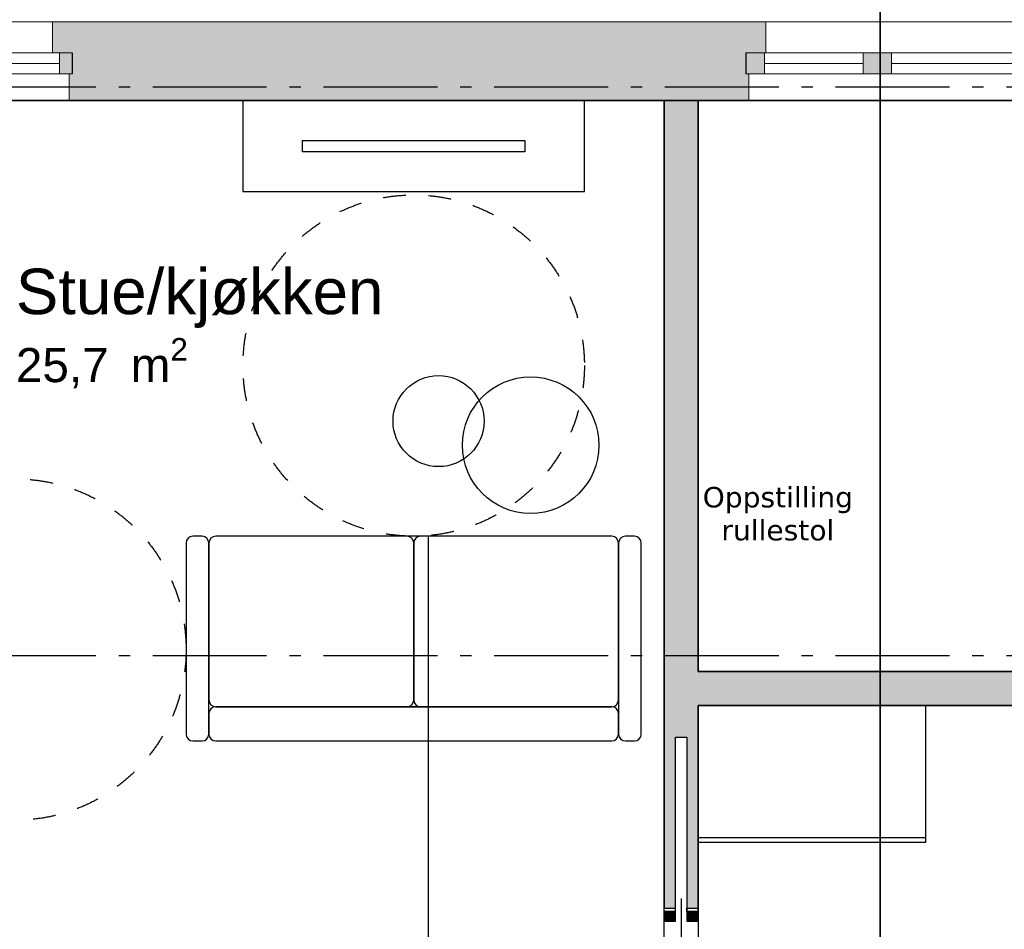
# Model space of a CAD drawing. Header units: millimetres. Extents: x 159314 to 204670, y 149478 to 189280.
# Tile 15 of 43: x 177368 to 181694, y 177091 to 181089. Entities that reach past the tile are written whole.
import ezdxf
from ezdxf.enums import TextEntityAlignment as Align

# ---------------------------------------------------------------- set-up
doc = ezdxf.new("R2010")
doc.units = ezdxf.units.MM
doc.header["$LTSCALE"] = 0.5
doc.header["$MEASUREMENT"] = 0
for name, pattern in [('Akselinje', [1500, 1000, -200, 100, -200]), ('PLINE', [0]), ('Stipling', [400, 200, -200])]:
    doc.linetypes.add(name, pattern=pattern)
for name, color, linetype in [('0(Nye konstruksjoner)', 7, 'Continuous'), ('23-- Yttervegger (Skravur)(Nye konstruksjoner)', 7, 'Continuous'), ('23-- Yttervegger(Nye konstruksjoner)', 7, 'Continuous'), ('24-- Innervegger (Skravur)(Nye konstruksjoner)', 7, 'Continuous'), ('24-- Innervegger(Nye konstruksjoner)', 7, 'Continuous'), ('244- Vinduer_ dører_ foldevegger(Nye konstruksjoner)', 7, 'Continuous'), ('26-- Yttertak(Nye konstruksjoner)', 7, 'Continuous'), ('27-- Fast inventar(Nye konstruksjoner)', 7, 'Continuous'), ('68-- Inventar (løst)(Nye konstruksjoner)', 7, 'Continuous'), ('822- Modullinjer(Nye konstruksjoner)', 7, 'Continuous'), ('862- M___Nettoareal(Nye konstruksjoner)', 7, 'Continuous'), ('862- M___Nettoareal(Polylinje)(Nye konstruksjoner)', 7, 'Continuous'), ('862- M___Nettoareal(Tekst)(Nye konstruksjoner)', 7, 'Continuous'), ('878- Annen overflate_visuell informasjon_snusirkler(Nye konstruksjoner)', 7, 'Continuous')]:
    doc.layers.add(name, color=color, linetype=linetype)
for name, color, linetype, lineweight in [('234- Vinduer_ dører_ porter(Nye konstruksjoner)', 7, 'Continuous', 0), ('235- Utvendig kledning og overflate(Nye konstruksjoner)', 7, 'Continuous', 0), ('236- Innvendig kledning og overflate(Nye konstruksjoner)', 7, 'Continuous', 0)]:
    doc.layers.add(name, color=color, linetype=linetype, lineweight=lineweight)
doc.styles.add('GENERATED_STYLE_1', font='arial.ttf')
doc.styles.add('GENERATED_STYLE_2', font='verdana.ttf')
doc.styles.add('GENERATED_STYLE_4', font='arialbd.ttf')
doc.linetypes.add('Fasade_Snitt markør', pattern='A,0,[1,02 A 200 20 001 Plan 2. etasje1.Shx,S=3.174603,R=0,X=0,Y=0],-800,0', length=800)

# ---------------------------------------------------------------- blocks, each defined once
blk = doc.blocks.new('Leilighet 5_102_9_1', base_point=(175190.7, 178886))
at = {"layer": '862- M___Nettoareal(Polylinje)(Nye konstruksjoner)', "linetype": 'PLINE', "flags": 128}
blk.add_lwpolyline([(176598.9, 180733.7), (176598.9, 173218.7), (184098.9, 173218.7), (184098.9, 180733.7)], close=True, dxfattribs=at)
at = {"layer": '862- M___Nettoareal(Tekst)(Nye konstruksjoner)', "style": 'GENERATED_STYLE_1'}
for tag, height, p in [('DUMMY_861', 300, (176128.6, 179239.6)), ('ROOM_NAME', 300, (174252.9, 179171)), ('DUMMY_862', 150, (174252.9, 178768.2))]:
    blk.add_attdef(tag, text='', height=height, dxfattribs=at).set_placement(p, align=Align.TOP_LEFT)
blk = doc.blocks.new('Entre_106_11_1', base_point=(182414.8, 177406.8))
at = {"layer": '862- M___Nettoareal(Polylinje)(Nye konstruksjoner)', "linetype": 'PLINE', "flags": 128}
blk.add_lwpolyline([(180348.9, 178073.7), (180348.9, 175969), (184098.9, 175969), (184098.9, 178073.7)], close=True, dxfattribs=at)
at = {"layer": '862- M___Nettoareal(Tekst)(Nye konstruksjoner)', "insert": (182147.5, 176648.6), "char_height": 150, "attachment_point": 1, "style": 'GENERATED_STYLE_1'}
blk.add_mtext('\\A1;{\\pql;\\pt0,24100;\\fArial|b0|i0|c0|p0;\\W1.000000;7,9\\fArial|b0|i0|c0|p0;\\W1.000000;\\A1{\\H.66x;\\S^  ;}\\fArial|b0|i0|c0|p0;\\W1.000000; m\\fArial|b0|i0|c0|p0;\\W1.000000;\\A1{\\H.66x;\\S2^  ;}}', dxfattribs=at)
at = {"layer": '862- M___Nettoareal(Tekst)(Nye konstruksjoner)', "style": 'GENERATED_STYLE_1'}
for tag, height, p in [('DUMMY_861', 200, (182803.1, 176999.3)), ('ROOM_NAME', 200, (182147.5, 176953.6)), ('DUMMY_862', 150, (182147.5, 176685))]:
    blk.add_attdef(tag, text='', height=height, dxfattribs=at).set_placement(p, align=Align.TOP_LEFT)
blk = doc.blocks.new('Stue_kjøkken_101_12_1', base_point=(176102.4, 182916.1))
at = {"layer": '862- M___Nettoareal(Polylinje)(Nye konstruksjoner)', "linetype": 'PLINE', "flags": 128}
blk.add_lwpolyline([(176598.9, 180733.7), (176598.9, 176327.4), (176598.9, 173218.7), (179696.2, 173218.7), (179696.2, 175969), (180198.9, 175969), (180198.9, 180733.7)], close=True, dxfattribs=at)
at = {"layer": '862- M___Nettoareal(Tekst)(Nye konstruksjoner)', "insert": (177351, 179689.6), "char_height": 150, "attachment_point": 1, "style": 'GENERATED_STYLE_1'}
blk.add_mtext('\\A1;{\\pql;\\pt0,24100;\\fArial|b0|i0|c0|p0;\\W1.000000;25,7\\fArial|b0|i0|c0|p0;\\W1.000000;\\A1{\\H.66x;\\S^  ;}\\fArial|b0|i0|c0|p0;\\W1.000000; m\\fArial|b0|i0|c0|p0;\\W1.000000;\\A1{\\H.66x;\\S2^  ;}}', dxfattribs=at)
at = {"layer": '862- M___Nettoareal(Tekst)(Nye konstruksjoner)', "style": 'GENERATED_STYLE_1'}
for tag, height, p in [('DUMMY_861', 200, (178936.5, 180040.3)), ('ROOM_NAME', 200, (177351, 179994.6)), ('DUMMY_862', 150, (177351, 179726))]:
    blk.add_attdef(tag, text='', height=height, dxfattribs=at).set_placement(p, align=Align.TOP_LEFT)
blk = doc.blocks.new('Soverom 1_102_13_1', base_point=(181819.4, 178670.7))
at = {"layer": '862- M___Nettoareal(Polylinje)(Nye konstruksjoner)', "linetype": 'PLINE', "flags": 128}
blk.add_lwpolyline([(184098.9, 178223.7), (184098.9, 180733.7), (180348.9, 180733.7), (180348.9, 178223.7)], close=True, dxfattribs=at)
at = {"layer": '862- M___Nettoareal(Tekst)(Nye konstruksjoner)', "insert": (182017.9, 178908), "char_height": 150, "attachment_point": 1, "style": 'GENERATED_STYLE_1'}
blk.add_mtext('\\A1;{\\pql;\\pt0,24100;\\fArial|b0|i0|c0|p0;\\W1.000000;9,4\\fArial|b0|i0|c0|p0;\\W1.000000;\\A1{\\H.66x;\\S^  ;}\\fArial|b0|i0|c0|p0;\\W1.000000; m\\fArial|b0|i0|c0|p0;\\W1.000000;\\A1{\\H.66x;\\S2^  ;}}', dxfattribs=at)
at = {"layer": '862- M___Nettoareal(Tekst)(Nye konstruksjoner)', "style": 'GENERATED_STYLE_1'}
for tag, height, p in [('DUMMY_861', 200, (183344.2, 179258.7)), ('ROOM_NAME', 200, (182017.9, 179213)), ('DUMMY_862', 150, (182017.9, 178944.4))]:
    blk.add_attdef(tag, text='', height=height, dxfattribs=at).set_placement(p, align=Align.TOP_LEFT)
blk = doc.blocks.new('Vindu[11]_1')
at = {"layer": '23-- Yttervegger (Skravur)(Nye konstruksjoner)', "linetype": 'Continuous'}
for points in [[(177008.9, 180942.7), (177008.9, 180850.7), (177064.9, 180850.7), (177064.9, 180942.7)], [(177598.9, 180850.7), (177598.9, 180942.7), (177542.9, 180942.7), (177542.9, 180850.7)]]:
    blk.add_hatch(color=256, dxfattribs=at).paths.add_polyline_path(points)
at = {"layer": '234- Vinduer_ dører_ porter(Nye konstruksjoner)', "linetype": 'PLINE'}
for p, q in [((177511.9, 181079.7), (177095.9, 181079.7)), ((177008.9, 180942.7), (177064.9, 180942.7)), ((177064.9, 180942.7), (177064.9, 180850.7)), ((177064.9, 180942.7), (177542.9, 180942.7)), ((177542.9, 180850.7), (177542.9, 180942.7)), ((177542.9, 180942.7), (177598.9, 180942.7)), ((177542.9, 180896.7), (177064.9, 180896.7)), ((177064.9, 180850.7), (177008.9, 180850.7)), ((177542.9, 180850.7), (177064.9, 180850.7)), ((177598.9, 180850.7), (177542.9, 180850.7)), ((177585.9, 180733.7), (177021.9, 180733.7))]:
    blk.add_line(p, q, dxfattribs=at)
at = {"layer": '235- Utvendig kledning og overflate(Nye konstruksjoner)', "linetype": 'PLINE'}
for p, q in [((177008.9, 181079.7), (177095.9, 181079.7)), ((177095.9, 180942.7), (177095.9, 181079.7)), ((177598.9, 181079.7), (177511.9, 181079.7)), ((177511.9, 180942.7), (177511.9, 181079.7))]:
    blk.add_line(p, q, dxfattribs=at)
at = {"layer": '236- Innvendig kledning og overflate(Nye konstruksjoner)', "linetype": 'PLINE'}
for p, q in [((177021.9, 180850.7), (177021.9, 180733.7)), ((177585.9, 180850.7), (177585.9, 180733.7)), ((177008.9, 180733.7), (177021.9, 180733.7)), ((177598.9, 180733.7), (177585.9, 180733.7))]:
    blk.add_line(p, q, dxfattribs=at)
at = {"layer": '244- Vinduer_ dører_ foldevegger(Nye konstruksjoner)', "linetype": 'PLINE'}
for p, q in [((177008.9, 180942.7), (177008.9, 180850.7)), ((177008.9, 180942.7), (177008.9, 180850.7)), ((177598.9, 180942.7), (177598.9, 180850.7)), ((177598.9, 180942.7), (177598.9, 180850.7))]:
    blk.add_line(p, q, dxfattribs=at)
blk = doc.blocks.new('Vindu to-fags[12]_1')
at = {"layer": '23-- Yttervegger (Skravur)(Nye konstruksjoner)', "linetype": 'Continuous'}
for points in [[(180558.9, 180942.7), (180558.9, 180850.7), (180639.9, 180850.7), (180639.9, 180942.7)], [(181148.9, 180850.7), (181148.9, 180942.7), (181073.9, 180942.7), (181073.9, 180850.7)], [(181148.9, 180942.7), (181148.9, 180850.7), (181198.9, 180850.7), (181198.9, 180942.7)], [(182448.9, 180850.7), (182448.9, 180942.7), (182392.9, 180942.7), (182392.9, 180850.7)]]:
    blk.add_hatch(color=256, dxfattribs=at).paths.add_polyline_path(points)
at = {"layer": '234- Vinduer_ dører_ porter(Nye konstruksjoner)', "linetype": 'PLINE'}
for p, q in [((182361.9, 181079.7), (180645.9, 181079.7)), ((180558.9, 180942.7), (180639.9, 180942.7)), ((180639.9, 180942.7), (180639.9, 180850.7)), ((180639.9, 180942.7), (181073.9, 180942.7)), ((181073.9, 180850.7), (181073.9, 180942.7)), ((181073.9, 180942.7), (181148.9, 180942.7)), ((181148.9, 180942.7), (181198.9, 180942.7)), ((181198.9, 180942.7), (181198.9, 180850.7)), ((181198.9, 180942.7), (182392.9, 180942.7)), ((182392.9, 180850.7), (182392.9, 180942.7)), ((182392.9, 180942.7), (182448.9, 180942.7)), ((181073.9, 180896.7), (180639.9, 180896.7)), ((182392.9, 180896.7), (181198.9, 180896.7)), ((180639.9, 180850.7), (180558.9, 180850.7)), ((181073.9, 180850.7), (180639.9, 180850.7)), ((181148.9, 180850.7), (181073.9, 180850.7)), ((181198.9, 180850.7), (181148.9, 180850.7)), ((182392.9, 180850.7), (181198.9, 180850.7)), ((182448.9, 180850.7), (182392.9, 180850.7)), ((182435.9, 180733.7), (180571.9, 180733.7))]:
    blk.add_line(p, q, dxfattribs=at)
at = {"layer": '235- Utvendig kledning og overflate(Nye konstruksjoner)', "linetype": 'PLINE'}
for p, q in [((180558.9, 181079.7), (180645.9, 181079.7)), ((180645.9, 180942.7), (180645.9, 181079.7)), ((182448.9, 181079.7), (182361.9, 181079.7)), ((182361.9, 180942.7), (182361.9, 181079.7))]:
    blk.add_line(p, q, dxfattribs=at)
at = {"layer": '236- Innvendig kledning og overflate(Nye konstruksjoner)', "linetype": 'PLINE'}
for p, q in [((180571.9, 180850.7), (180571.9, 180733.7)), ((182435.9, 180850.7), (182435.9, 180733.7)), ((180558.9, 180733.7), (180571.9, 180733.7)), ((182448.9, 180733.7), (182435.9, 180733.7))]:
    blk.add_line(p, q, dxfattribs=at)
at = {"layer": '244- Vinduer_ dører_ foldevegger(Nye konstruksjoner)', "linetype": 'PLINE'}
for p, q in [((180558.9, 180942.7), (180558.9, 180850.7)), ((180558.9, 180942.7), (180558.9, 180850.7)), ((182448.9, 180942.7), (182448.9, 180850.7)), ((182448.9, 180942.7), (182448.9, 180850.7))]:
    blk.add_line(p, q, dxfattribs=at)
blk = doc.blocks.new('Skyvedør med pocketkarm[12]_1')
at = {"layer": '24-- Innervegger (Skravur)(Nye konstruksjoner)', "linetype": 'Continuous'}
for points in [[(180198.9, 177169), (180198.9, 177126), (180248.9, 177126), (180248.9, 177169)], [(180298.9, 177169), (180298.9, 177126), (180348.9, 177126), (180348.9, 177169)], [(180348.9, 176279), (180348.9, 176322), (180198.9, 176322), (180198.9, 176279)]]:
    blk.add_hatch(color=256, dxfattribs=at).paths.add_polyline_path(points)
at = {"layer": '234- Vinduer_ dører_ porter(Nye konstruksjoner)', "linetype": 'PLINE'}
for p, q in [((180078.9, 177024), (180028.9, 176974)), ((180078.9, 176824), (180078.9, 177024)), ((180078.9, 177024), (180128.9, 176974))]:
    blk.add_line(p, q, dxfattribs=at)
at = {"layer": '244- Vinduer_ dører_ foldevegger(Nye konstruksjoner)', "linetype": 'PLINE'}
for p, q in [((180273.9, 177226), (180273.9, 176422)), ((180198.9, 177169), (180198.9, 177184)), ((180198.9, 177184), (180248.9, 177184)), ((180198.9, 177184), (180248.9, 177184)), ((180198.9, 177184), (180248.9, 177184)), ((180198.9, 177169), (180198.9, 177126)), ((180248.9, 177169), (180198.9, 177169)), ((180248.9, 177169), (180248.9, 177184)), ((180248.9, 177126), (180248.9, 177169)), ((180298.9, 177169), (180298.9, 177184)), ((180298.9, 177184), (180348.9, 177184)), ((180298.9, 177184), (180348.9, 177184)), ((180298.9, 177184), (180348.9, 177184)), ((180298.9, 177169), (180298.9, 177126)), ((180348.9, 177169), (180298.9, 177169)), ((180348.9, 177169), (180348.9, 177184)), ((180348.9, 177126), (180348.9, 177169)), ((180198.9, 177126), (180248.9, 177126)), ((180298.9, 177126), (180348.9, 177126)), ((180348.9, 176322), (180198.9, 176322)), ((180198.9, 176322), (180198.9, 176279)), ((180348.9, 176279), (180348.9, 176322)), ((180198.9, 176279), (180198.9, 176264)), ((180198.9, 176279), (180348.9, 176279)), ((180198.9, 176264), (180348.9, 176264)), ((180198.9, 176264), (180348.9, 176264)), ((180198.9, 176264), (180348.9, 176264)), ((180348.9, 176279), (180348.9, 176264))]:
    blk.add_line(p, q, dxfattribs=at)
blk = doc.blocks.new('Sofa 01[13]_1', base_point=(180098.9, 177918.7))
at = {"layer": '68-- Inventar (løst)(Nye konstruksjoner)', "linetype": 'PLINE'}
for p, q in [((178168.9, 178818.7), (178128.9, 178818.7)), ((179068.9, 178818.7), (178228.9, 178818.7)), ((179968.9, 178818.7), (178228.9, 178818.7)), ((179968.9, 178818.7), (179128.9, 178818.7)), ((180068.9, 178818.7), (180028.9, 178818.7)), ((178098.9, 178788.7), (178098.9, 177948.7)), ((178198.9, 178788.7), (178198.9, 178098.7)), ((178198.9, 178788.7), (178198.9, 178098.7)), ((178198.9, 177948.7), (178198.9, 178788.7)), ((179098.9, 178788.7), (179098.9, 178098.7)), ((179098.9, 178098.7), (179098.9, 178788.7)), ((179998.9, 178098.7), (179998.9, 178788.7)), ((179998.9, 178098.7), (179998.9, 178788.7)), ((179998.9, 178788.7), (179998.9, 177948.7)), ((180098.9, 177948.7), (180098.9, 178788.7)), ((178228.9, 178068.7), (179068.9, 178068.7)), ((178228.9, 178068.7), (179968.9, 178068.7)), ((179968.9, 178068.7), (178228.9, 178068.7)), ((179128.9, 178068.7), (179968.9, 178068.7)), ((178198.9, 178038.7), (178198.9, 177948.7)), ((179998.9, 177948.7), (179998.9, 178038.7)), ((178128.9, 177918.7), (178168.9, 177918.7)), ((178228.9, 177918.7), (179968.9, 177918.7)), ((180028.9, 177918.7), (180068.9, 177918.7))]:
    blk.add_line(p, q, dxfattribs=at)
for centre, start, end in [((178128.9, 178788.7), 90, 180), ((178168.9, 178788.7), 0, 90), ((178228.9, 178788.7), 90, 180), ((178228.9, 178788.7), 90, 180), ((179068.9, 178788.7), 0, 90), ((179128.9, 178788.7), 90, 180), ((179968.9, 178788.7), 0, 90), ((179968.9, 178788.7), 0, 90), ((180028.9, 178788.7), 90, 180), ((180068.9, 178788.7), 0, 90), ((178228.9, 178098.7), 180, 270), ((178228.9, 178098.7), 180, 270), ((178228.9, 178038.7), 90, 180), ((179068.9, 178098.7), 270, 0), ((179128.9, 178098.7), 180, 270), ((179968.9, 178098.7), 270, 0), ((179968.9, 178098.7), 270, 0), ((179968.9, 178038.7), 0, 90), ((178128.9, 177948.7), 180, 270), ((178168.9, 177948.7), 270, 0), ((178228.9, 177948.7), 180, 270), ((179968.9, 177948.7), 270, 0), ((180028.9, 177948.7), 180, 270), ((180068.9, 177948.7), 270, 0)]:
    blk.add_arc(centre, 30, start, end, dxfattribs=at)
blk = doc.blocks.new('TV-benk veggmontert[14]_1', base_point=(178348.9, 180333.7))
at = {"layer": '68-- Inventar (løst)(Nye konstruksjoner)', "linetype": 'PLINE', "flags": 128}
blk.add_lwpolyline([(178348.9, 180333.7), (179848.9, 180333.7), (179848.9, 180733.7), (178348.9, 180733.7)], close=True, dxfattribs=at)
blk = doc.blocks.new('Garderobe 01[54]_1', base_point=(180348.9, 177473.7))
at = {"layer": '27-- Fast inventar(Nye konstruksjoner)', "linetype": 'PLINE'}
blk.add_line((180348.9, 177493.7), (181348.9, 177493.7), dxfattribs=at)
at = {"layer": '27-- Fast inventar(Nye konstruksjoner)', "linetype": 'PLINE', "flags": 128}
blk.add_lwpolyline([(180348.9, 177473.7), (181348.9, 177473.7), (181348.9, 178073.7), (180348.9, 178073.7)], close=True, dxfattribs=at)
blk = doc.blocks.new('TV flatskjerm[142]_1', base_point=(179587.5, 180508.7))
at = {"layer": '68-- Inventar (løst)(Nye konstruksjoner)', "linetype": 'PLINE', "flags": 128}
blk.add_lwpolyline([(179587.5, 180508.7), (178610.2, 180508.7), (178610.2, 180558.7), (179587.5, 180558.7)], close=True, dxfattribs=at)
blk = doc.blocks.new('Standard grid marker[153]_1', base_point=(171752.9, 180793.7))
at = {"layer": '822- Modullinjer(Nye konstruksjoner)', "linetype": 'Akselinje'}
blk.add_line((171952.9, 180793.7), (202944.9, 180793.7), dxfattribs=at)
at = {"layer": '822- Modullinjer(Nye konstruksjoner)', "style": 'GENERATED_STYLE_4'}
for tag, p in [('AC_MarkerText_1_0', (171252.9, 180968.7)), ('AC_MarkerText_1_1', (203644.9, 180968.7))]:
    blk.add_attdef(tag, text='', height=350, dxfattribs=at).set_placement(p, align=Align.TOP_CENTER)
blk = doc.blocks.new('Standard grid marker[158]_1', base_point=(171752.9, 178293.7))
at = {"layer": '822- Modullinjer(Nye konstruksjoner)', "linetype": 'Akselinje'}
blk.add_line((171952.9, 178293.7), (202944.9, 178293.7), dxfattribs=at)
at = {"layer": '822- Modullinjer(Nye konstruksjoner)', "style": 'GENERATED_STYLE_4'}
for tag, p in [('AC_MarkerText_1_0', (171252.9, 178468.7)), ('AC_MarkerText_1_1', (203644.9, 178468.7))]:
    blk.add_attdef(tag, text='', height=350, dxfattribs=at).set_placement(p, align=Align.TOP_CENTER)
blk = doc.blocks.new('Bord rundt 01[162]_1', base_point=(179612.7, 179218.7))
at = {"layer": '68-- Inventar (løst)(Nye konstruksjoner)', "linetype": 'PLINE', "flags": 128}
blk.add_lwpolyline([(179612.7, 178918.7, -1), (179612.7, 179518.7, -1)], format="xyb", close=True, dxfattribs=at)
blk = doc.blocks.new('Bord rundt 01[163]_1', base_point=(179208.2, 179324.5))
at = {"layer": '68-- Inventar (løst)(Nye konstruksjoner)', "linetype": 'PLINE', "flags": 128}
blk.add_lwpolyline([(179208.2, 179124.5, -1), (179208.2, 179524.5, -1)], format="xyb", close=True, dxfattribs=at)

msp = doc.modelspace()

# ---------------------------------------------------------------- hatches: boundary and pattern name
at = {"layer": '23-- Yttervegger (Skravur)(Nye konstruksjoner)', "linetype": 'Continuous'}
for points in [[(177511.9, 181079.7), (177511.9, 180942.7), (177530.9, 180942.7), (177530.9, 181060.7), (177598.9, 181060.7), (177598.9, 181079.7)], [(177530.9, 181060.7), (177530.9, 180942.7), (177566.9, 180942.7), (177566.9, 181024.7), (177598.9, 181024.7), (177598.9, 181060.7)], [(177598.9, 181079.7), (177598.9, 181060.7), (180558.9, 181060.7), (180558.9, 181079.7)], [(180558.9, 181060.7), (177598.9, 181060.7), (177598.9, 181024.7), (180558.9, 181024.7)], [(180558.9, 181079.7), (180558.9, 181060.7), (180626.9, 181060.7), (180626.9, 180942.7), (180645.9, 180942.7), (180645.9, 181079.7)], [(180558.9, 181060.7), (180558.9, 181024.7), (180590.9, 181024.7), (180590.9, 180942.7), (180626.9, 180942.7), (180626.9, 181060.7)], [(177566.9, 181024.7), (177566.9, 180942.7), (177589.9, 180942.7), (177589.9, 181001.7), (177598.9, 181001.7), (177598.9, 181024.7)], [(180558.9, 181024.7), (177598.9, 181024.7), (177598.9, 181001.7), (180558.9, 181001.7)], [(180558.9, 181024.7), (180558.9, 181001.7), (180567.9, 181001.7), (180567.9, 180942.7), (180590.9, 180942.7), (180590.9, 181024.7)], [(177589.9, 181001.7), (177589.9, 180942.7), (177598.9, 180942.7), (177598.9, 180992.7), (177598.9, 181001.7)], [(180558.9, 181001.7), (177598.9, 181001.7), (177598.9, 180992.7), (180558.9, 180992.7)], [(177598.9, 180850.7), (177598.9, 180794.7), (180558.9, 180794.7), (180558.9, 180850.7), (180558.9, 180942.7), (180558.9, 180992.7), (177598.9, 180992.7), (177598.9, 180942.7)], [(180558.9, 181001.7), (180558.9, 180992.7), (180558.9, 180942.7), (180567.9, 180942.7), (180567.9, 181001.7)], [(177598.9, 180733.7), (177598.9, 180746.7), (177598.9, 180850.7), (177585.9, 180850.7), (177585.9, 180733.7)], [(180571.9, 180733.7), (180571.9, 180850.7), (180558.9, 180850.7), (180558.9, 180746.7), (180558.9, 180733.7)], [(177598.9, 180746.7), (180558.9, 180746.7), (180558.9, 180794.7), (177598.9, 180794.7)], [(177598.9, 180746.7), (177598.9, 180733.7), (180558.9, 180733.7), (180558.9, 180746.7)]]:
    msp.add_hatch(color=256, dxfattribs=at).paths.add_polyline_path(points)
at = {"layer": '24-- Innervegger (Skravur)(Nye konstruksjoner)', "linetype": 'Continuous'}
for points in [[(180198.9, 180733.7), (180198.9, 177184), (180248.9, 177184), (180248.9, 177935), (180298.9, 177935), (180298.9, 177184), (180348.9, 177184), (180348.9, 180733.7)], [(180348.9, 178223.7), (180348.9, 178073.7), (182283.9, 178073.7), (182283.9, 178223.7)]]:
    msp.add_hatch(color=256, dxfattribs=at).paths.add_polyline_path(points)

# ---------------------------------------------------------------- linework, layer by layer
at = {"layer": '0(Nye konstruksjoner)', "linetype": 'Fasade_Snitt markør'}
msp.add_line((179163.7, 176985), (179163.7, 178818.7), dxfattribs=at)
at = {"layer": '23-- Yttervegger(Nye konstruksjoner)', "linetype": 'PLINE'}
for p, q in [((177598.9, 180942.7), (177598.9, 180850.7)), ((180558.9, 180942.7), (180558.9, 180850.7))]:
    msp.add_line(p, q, dxfattribs=at)
at = {"layer": '235- Utvendig kledning og overflate(Nye konstruksjoner)', "linetype": 'PLINE'}
for p, q in [((177511.9, 180942.7), (177511.9, 181079.7)), ((177598.9, 181079.7), (177511.9, 181079.7)), ((180558.9, 181079.7), (180645.9, 181079.7)), ((180645.9, 180942.7), (180645.9, 181079.7))]:
    msp.add_line(p, q, dxfattribs=at)
at = {"layer": '235- Utvendig kledning og overflate(Nye konstruksjoner)', "linetype": 'PLINE', "flags": 128}
msp.add_lwpolyline([(180558.9, 181079.7), (177598.9, 181079.7)], dxfattribs=at)
at = {"layer": '236- Innvendig kledning og overflate(Nye konstruksjoner)', "linetype": 'PLINE'}
for p, q in [((177585.9, 180850.7), (177585.9, 180733.7)), ((180571.9, 180850.7), (180571.9, 180733.7)), ((177598.9, 180733.7), (177585.9, 180733.7)), ((180558.9, 180733.7), (180571.9, 180733.7))]:
    msp.add_line(p, q, dxfattribs=at)
at = {"layer": '236- Innvendig kledning og overflate(Nye konstruksjoner)', "linetype": 'PLINE', "flags": 128}
for points in [[(177598.9, 180733.7), (180198.9, 180733.7)], [(180348.9, 180733.7), (180558.9, 180733.7)]]:
    msp.add_lwpolyline(points, dxfattribs=at)
at = {"layer": '24-- Innervegger(Nye konstruksjoner)', "linetype": 'PLINE'}
for p, q in [((180198.9, 177184), (180248.9, 177184)), ((180298.9, 177184), (180348.9, 177184))]:
    msp.add_line(p, q, dxfattribs=at)
at = {"layer": '24-- Innervegger(Nye konstruksjoner)', "linetype": 'PLINE', "flags": 128}
for points in [[(180198.9, 180733.7), (180198.9, 177184)], [(180348.9, 178223.7), (180348.9, 180733.7)], [(182283.9, 178223.7), (180348.9, 178223.7)], [(180348.9, 178073.7), (182283.9, 178073.7)], [(180348.9, 177184), (180348.9, 178073.7)]]:
    msp.add_lwpolyline(points, dxfattribs=at)
at = {"layer": '244- Vinduer_ dører_ foldevegger(Nye konstruksjoner)', "linetype": 'PLINE'}
for p, q in [((180248.9, 177935), (180298.9, 177935)), ((180248.9, 177169), (180248.9, 177935)), ((180298.9, 177935), (180298.9, 177169))]:
    msp.add_line(p, q, dxfattribs=at)
at = {"layer": '26-- Yttertak(Nye konstruksjoner)', "linetype": 'PLINE', "flags": 128}
for points in [[(181148.9, 181179.7), (181148.9, 165007.7)], [(181148.9, 165007.7), (181148.9, 181179.7)], [(176598.9, 180733.7), (181148.9, 180733.7)], [(181148.9, 180733.7), (181148.9, 165453.7)], [(181148.9, 180733.7), (184098.9, 180733.7)], [(181148.9, 165453.7), (181148.9, 180733.7)]]:
    msp.add_lwpolyline(points, dxfattribs=at)
at = {"layer": '878- Annen overflate_visuell informasjon_snusirkler(Nye konstruksjoner)', "linetype": 'Stipling'}
msp.add_lwpolyline([(180198.9, 180733.7), (177381, 180733.7)], dxfattribs=at)
for centre in [(179098.9, 179568.7), (177348.9, 178320.3)]:
    msp.add_circle(centre, 750, dxfattribs=at)

# ---------------------------------------------------------------- block references
at = {"layer": '244- Vinduer_ dører_ foldevegger(Nye konstruksjoner)', "linetype": 'PLINE'}
for name in ['Vindu[11]_1', 'Vindu to-fags[12]_1', 'Skyvedør med pocketkarm[12]_1']:
    msp.add_blockref(name, (0, 0), dxfattribs=at)
at = {"layer": '27-- Fast inventar(Nye konstruksjoner)', "linetype": 'PLINE'}
msp.add_blockref('Garderobe 01[54]_1', (180348.9, 177473.7), dxfattribs=at)
at = {"layer": '68-- Inventar (løst)(Nye konstruksjoner)', "linetype": 'PLINE'}
for name, p in [('TV-benk veggmontert[14]_1', (178348.9, 180333.7)), ('TV flatskjerm[142]_1', (179587.5, 180508.7)), ('Bord rundt 01[163]_1', (179208.2, 179324.5)), ('Bord rundt 01[162]_1', (179612.7, 179218.7)), ('Sofa 01[13]_1', (180098.9, 177918.7))]:
    msp.add_blockref(name, p, dxfattribs=at)
at = {"layer": '822- Modullinjer(Nye konstruksjoner)', "linetype": 'PLINE'}
for name, p in [('Standard grid marker[153]_1', (171752.9, 180793.7)), ('Standard grid marker[158]_1', (171752.9, 178293.7))]:
    msp.add_blockref(name, p, dxfattribs=at)
at = {"layer": '862- M___Nettoareal(Nye konstruksjoner)', "linetype": 'Continuous'}
msp.add_blockref('Leilighet 5_102_9_1', (175190.7, 178886), dxfattribs=at)
ref = msp.add_blockref('Stue_kjøkken_101_12_1', (176102.4, 182916.1), dxfattribs=at)
ref.add_attrib('ROOM_NAME', 'Stue/kjøkken', dxfattribs={"layer": '862- M___Nettoareal(Tekst)(Nye konstruksjoner)', "color": 7, "height": 200, "style": 'GENERATED_STYLE_1'}).set_placement((177351, 179994.6), align=Align.TOP_LEFT)
ref = msp.add_blockref('Soverom 1_102_13_1', (181819.4, 178670.7), dxfattribs=at)
ref.add_attrib('ROOM_NAME', 'Soverom 1', dxfattribs={"layer": '862- M___Nettoareal(Tekst)(Nye konstruksjoner)', "color": 7, "height": 200, "style": 'GENERATED_STYLE_1'}).set_placement((182017.9, 179213), align=Align.TOP_LEFT)
ref = msp.add_blockref('Entre_106_11_1', (182414.8, 177406.8), dxfattribs=at)
ref.add_attrib('ROOM_NAME', 'Entre', dxfattribs={"layer": '862- M___Nettoareal(Tekst)(Nye konstruksjoner)', "color": 7, "height": 200, "style": 'GENERATED_STYLE_1'}).set_placement((182147.5, 176953.6), align=Align.TOP_LEFT)

# ---------------------------------------------------------------- texts
at = {"layer": '0(Nye konstruksjoner)', "linetype": 'Continuous', "insert": (180698.9, 178798.4), "char_height": 90, "attachment_point": 8, "line_spacing_factor": 0.966296, "style": 'GENERATED_STYLE_2'}
msp.add_mtext('\\A1;{\\pqc;\\fVerdana|b0|i0|c0|p0;\\W1.000000;Oppstilling\\P\\pqc;\\fVerdana|b0|i0|c0|p0;\\W1.000000;rullestol}', dxfattribs=at)

doc.saveas('drawing.dxf')
